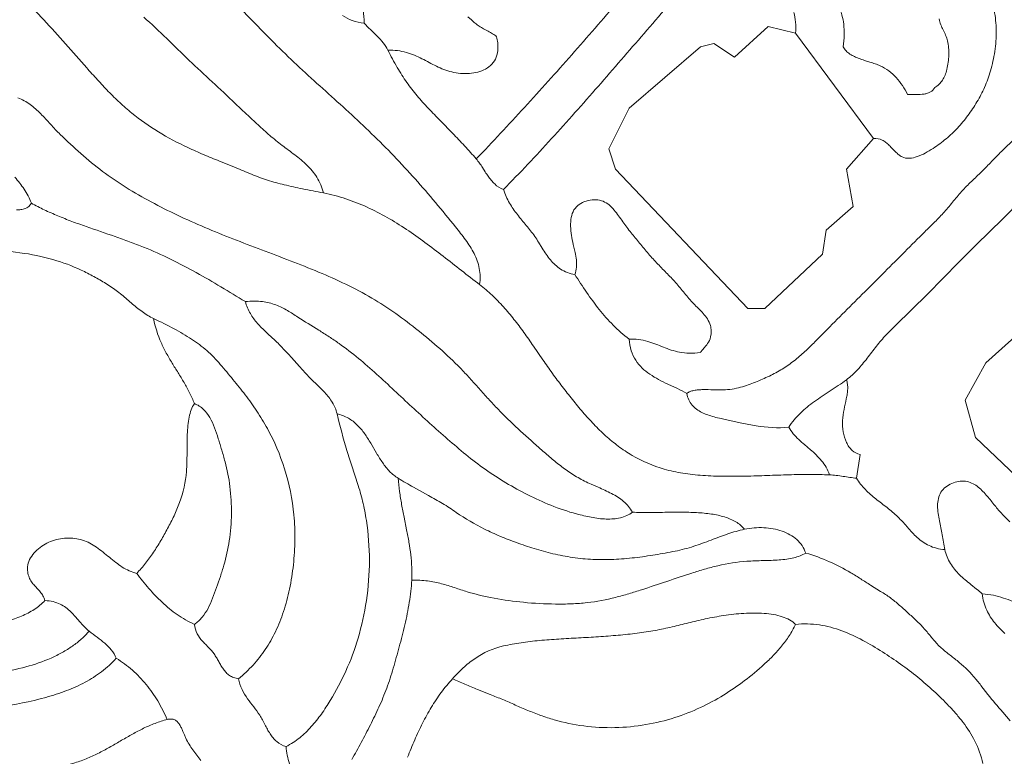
# Model space of a CAD drawing. Header units: millimetres. Extents: x 3808 to 296674, y 522 to 278159.
# Tile 11 of 13: x 167604 to 234720, y 140198 to 190394. Entities that reach past the tile are written whole.
import ezdxf

# ---------------------------------------------------------------- set-up
doc = ezdxf.new("R2010")
doc.units = ezdxf.units.MM
doc.layers.add('02_SHARP_BUILDINGS', color=7, linetype='CONTINUOUS', lineweight=18)
doc.layers.add('03_SMOOTH_PATHS_WATER_BRIDGES', color=7, linetype='CONTINUOUS', lineweight=18)

msp = doc.modelspace()

# ---------------------------------------------------------------- linework, layer by layer
at = {"layer": '02_SHARP_BUILDINGS'}
msp.add_lwpolyline([(220486, 189468), (218634, 189931), (216319, 187847), (214931, 188773), (214005, 188542), (209144, 184375), (207755, 181597), (208218, 180208), (217245, 170718), (218403, 170718), (222338, 174421), (222569, 176042), (224421, 177662), (223958, 180208), (225810, 182292)], close=True, dxfattribs=at)
at = {"layer": '03_SMOOTH_PATHS_WATER_BRIDGES'}
for points in [[(208405, 191624, -0.002361), (205230, 187999, -0.004035), (202012, 184418, -0.005715), (198727, 180903, -0.022289), (198948, 180619, -0.011671), (199148, 180321), (199340, 180020, 0.009866), (199535, 179726, 0.021315), (199744, 179449, 0.033033), (199981, 179199, 0.094001), (200579, 178819, 0.009272), (203856, 182287, 0.005272), (207033, 185852, 0.001287), (210166, 189460, -0.002693), (213308, 193058, -0.003183)], [(213308, 193058, 0.002693), (210166, 189460, -0.001287), (207033, 185852, -0.005272), (203856, 182287, -0.009272), (200579, 178819, 0.054597), (200992, 177899, 0.03367), (201534, 177110, 0.006935), (202132, 176377, -0.020557), (202710, 175627, -0.011255), (202973, 175225), (203228, 174816, 0.010536), (203491, 174414, 0.021901), (203775, 174033, 0.033644), (204097, 173690, 0.04427), (204472, 173398, 0.102902), (205440, 173032, 0.069332), (205560, 173532, 0.05347), (205551, 174023, 0.025303), (205460, 174532), (205334, 175085, -0.016558), (205219, 175696, -0.030544), (205160, 176325, -0.053268), (205202, 176920, -0.090807), (205388, 177428, -0.100851), (205746, 177805, -0.078947), (206224, 178038, -0.070369), (206751, 178124, -0.078721), (207255, 178058, -0.081132), (207684, 177843, -0.053569), (208042, 177519, -0.026736), (208354, 177130, -0.003696), (208642, 176724, 0.012971), (209208, 175969, 0.005264), (209786, 175256, 0.004497), (210389, 174533, 0.011956), (211021, 173824, 0.006227), (211675, 173154, -0.013989), (212316, 172478, -0.009004), (212919, 171755, 0.020263), (213538, 171047, 0.006057), (213869, 170717, -0.01714), (214193, 170381, -0.039509), (214480, 170005, -0.056339), (214699, 169560, -0.038875), (214740, 169201, -0.046359), (214723, 168900, -0.093614), (214557, 168429, -0.045298), (214289, 168061), (214143, 167888, 0.019257), (214005, 167708, -0.039551), (213240, 167667, -0.039727), (212587, 167737, -0.031524), (212012, 167885, -0.016023), (211481, 168079, 0.002928), (210963, 168283, 0.021276), (210422, 168466, 0.07695), (209144, 168634, 0.060183), (209295, 167831, 0.064848), (209601, 167182, 0.05781), (210032, 166658, 0.043), (210560, 166232, 0.026931), (211158, 165874, 0.012371), (211795, 165557), (212445, 165252, -0.014416), (213079, 164931, -0.066034), (213298, 165051, -0.044703), (213562, 165128, -0.028539), (213861, 165170, -0.017252), (214186, 165185, -0.011145), (214877, 165175, 0.014949), (215563, 165169, 0.05768), (216747, 165345, 0.020224), (217265, 165506, 0.01097), (217757, 165695, 0.016048), (218704, 166109, 0.02589), (219587, 166588, 0.028015), (220388, 167148, 0.020306), (221122, 167775, 0.01109), (221812, 168445), (222487, 169132, -0.002626), (223849, 170491, 0.001055), (225209, 171853), (226570, 173214, 0.00109), (227932, 174574, -0.00313), (229292, 175936, 0.002005), (229979, 176610, 0.015135), (230643, 177307, 0.00969), (231265, 178046, -0.014033), (231893, 178780, -0.016075), (232571, 179461, 0.00396), (233266, 180127, 0.006827), (233940, 180816, -0.007417), (234613, 181504, -0.003952), (235309, 182166, 0.017292)], [(176059, 190574, -0.010299), (177624, 189111, 0.001239), (179164, 187620, 0.00384), (180727, 186153, -0.002484), (182295, 184690), (183071, 183952, 0.004261), (183853, 183220, 0.008963), (184654, 182507, 0.013567), (185491, 181829, 0.004061), (185924, 181505, -0.003556), (186358, 181182, -0.011254), (186781, 180847, -0.01912), (187180, 180488, -0.026911), (187544, 180095, -0.033846), (187862, 179655, -0.079611), (188310, 178588, -0.001784), (186886, 178869, -0.009245), (185636, 179144, -0.017648), (184499, 179459, -0.023925), (183414, 179862, 0.00469), (182324, 180313), (181225, 180756, -0.00448), (180135, 181206, -0.009256), (179069, 181681, -0.026905), (177057, 182756, -0.034047), (175245, 184029, -0.016732), (174422, 184748, -0.012402), (173645, 185511, -0.00797), (172899, 186306, -0.003536), (172170, 187119), (170721, 188758, 0.006173), (169254, 190376, 0.014987), (167728, 191928, 0.026312)], [(167728, 191928, -0.014987), (169254, 190376, -0.006173), (170721, 188758), (172170, 187119, 0.003536), (172899, 186306, 0.00797), (173645, 185511, 0.012402), (174422, 184748, 0.016732), (175245, 184029, 0.034047), (177057, 182756, 0.026905), (179069, 181681, 0.009256), (180135, 181206, 0.00448), (181225, 180756), (182324, 180313, -0.00469), (183414, 179862, 0.023925), (184499, 179459, 0.017648), (185636, 179144, 0.009245), (186886, 178869, 0.001784), (188310, 178588, -0.031251), (189842, 178186, -0.02747), (191283, 177619, -0.022575), (192651, 176916, -0.017193), (193961, 176104, -0.011741), (195231, 175213, -0.006404), (196476, 174269, -0.0012), (197713, 173301, 0.003934), (198958, 172338, -0.026331), (199806, 171620, -0.021211), (200581, 170825, -0.015836), (201297, 169972, -0.01052), (201973, 169075, -0.00536), (202624, 168152), (203265, 167220, 0.004717), (203914, 166295, 0.009845), (204587, 165393, 0.003475), (205281, 164513, 0.008404), (205995, 163650, 0.013408), (206743, 162821, 0.018434), (207542, 162044, 0.023265), (208405, 161333, 0.027493), (209349, 160705, 0.062983), (211537, 159765, 0.030989), (212805, 159488, 0.021601), (214170, 159337, 0.014322), (215604, 159280, 0.008468), (217078, 159289, 0.003382), (218563, 159333, -0.001526), (220031, 159382, -0.006867), (221453, 159406, -0.013391), (222801, 159375, -0.022354), (223728, 159276, 0.004459), (224653, 159144, 0.05971), (225249, 158377, 0.031338), (225969, 157736, 0.002025), (226733, 157142, -0.027261), (227463, 156514, -0.015128), (227795, 156167), (228114, 155807, 0.008589), (228436, 155450, 0.020462), (228779, 155113, 0.031878), (229157, 154812, 0.041161), (229588, 154562, 0.045871), (230087, 154380, 0.0448), (230671, 154282, 0.09116), (231042, 153343, 0.034479), (231332, 152940, 0.025479), (231670, 152572, 0.016799), (232043, 152230, 0.008711), (232435, 151905), (232831, 151589, -0.007045), (233218, 151273, 0.081883), (233519, 150154, 0.065781), (234072, 149288, 0.019384), (234407, 148915, 0.009381), (234762, 148562)], [(176059, 190574, -0.010299), (177624, 189111, 0.001239), (179164, 187620, 0.00384), (180727, 186153, -0.002484), (182295, 184690), (183071, 183952, 0.004261), (183853, 183220, 0.008963), (184654, 182507, 0.013567), (185491, 181829, 0.004061), (185924, 181505, -0.003556), (186358, 181182, -0.011254), (186781, 180847, -0.01912), (187180, 180488, -0.026911), (187544, 180095, -0.033846), (187862, 179655, -0.079611), (188310, 178588, -0.031251), (189842, 178186, -0.02747), (191283, 177619, -0.022575), (192651, 176916, -0.017193), (193961, 176104, -0.011741), (195231, 175213, -0.006404), (196476, 174269, -0.0012), (197713, 173301, 0.003934), (198958, 172338, 0.088822), (198932, 173450, 0.03732), (198786, 173966, 0.030234), (198572, 174459, 0.022912), (198302, 174933, 0.016025), (197993, 175390, 0.013325), (197313, 176268, 0.004666), (195945, 177939, 0.008281), (194563, 179541, 0.017968), (191593, 182625, 0.006464), (190038, 184087, 0.002259), (188461, 185520, -0.002648), (186880, 186957, -0.008231), (185329, 188429, -0.005734), (183831, 189949, 0.004954), (182337, 191470, 0.008867)], [(182337, 191470, -0.004954), (183831, 189949, 0.005734), (185329, 188429, 0.008231), (186880, 186957, 0.002648), (188461, 185520, -0.002259), (190038, 184087, -0.006464), (191593, 182625, -0.017968), (194563, 179541, -0.008281), (195945, 177939, -0.004666), (197313, 176268, -0.013325), (197993, 175390, -0.016025), (198302, 174933, -0.022912), (198572, 174459, -0.030234), (198786, 173966, -0.03732), (198932, 173450, -0.088822), (198958, 172338, -0.026331), (199806, 171620, -0.021211), (200581, 170825, -0.015836), (201297, 169972, -0.01052), (201973, 169075, -0.00536), (202624, 168152), (203265, 167220, 0.004717), (203914, 166295, 0.009845), (204587, 165393, 0.003475), (205281, 164513, 0.008404), (205995, 163650, 0.013408), (206743, 162821, 0.018434), (207542, 162044, 0.023265), (208405, 161333, 0.027493), (209349, 160705, 0.062983), (211537, 159765, 0.030989), (212805, 159488, 0.021601), (214170, 159337, 0.014322), (215604, 159280, 0.008468), (217078, 159289, 0.003382), (218563, 159333, -0.001526), (220031, 159382, -0.006867), (221453, 159406, -0.013391), (222801, 159375, 0.049635), (222569, 159896, 0.041517), (222262, 160341, 0.028871), (221901, 160732, 0.014882), (221507, 161091), (221101, 161437, -0.013051), (220705, 161793, -0.027075), (220338, 162179, -0.040045), (220023, 162616, -0.058172), (217801, 162712, -0.01515), (216830, 162897), (215887, 163109), (215413, 163213, -0.009403), (214948, 163325, -0.019131), (214504, 163459, -0.030999), (214095, 163629, -0.045232), (213734, 163847, -0.059493), (213436, 164127, -0.067505), (213213, 164484, -0.064089), (213079, 164931, 0.014416), (212445, 165252), (211795, 165557, -0.012371), (211158, 165874, -0.026931), (210560, 166232, -0.043), (210032, 166658, -0.05781), (209601, 167182, -0.064848), (209295, 167831, -0.060183), (209144, 168634, -0.037477), (208060, 169576, -0.027549), (207108, 170650, -0.017244), (206248, 171816, -0.007327), (205440, 173032, -0.102902), (204472, 173398, -0.04427), (204097, 173690, -0.033644), (203775, 174033, -0.021901), (203491, 174414, -0.010536), (203228, 174816), (202973, 175225, 0.011255), (202710, 175627, 0.020557), (202132, 176377, -0.006935), (201534, 177110, -0.03367), (200992, 177899, -0.054597), (200579, 178819, -0.094001), (199981, 179199, -0.033033), (199744, 179449, -0.021315), (199535, 179726, -0.009866), (199340, 180020), (199148, 180321, 0.011671), (198948, 180619, 0.022289), (198727, 180903, 0.009441), (197932, 181793, 0.005511), (197115, 182654), (196288, 183502, -0.002551), (195462, 184351, -0.017562), (194689, 185213, -0.02071), (193992, 186123, -0.020335), (193342, 187137, -0.01711), (192708, 188310, 0.052279), (192377, 188822, 0.02758), (191963, 189280, 0.003854), (191518, 189715, -0.019502), (191088, 190162, -0.062722), (190270, 190345, -0.05824), (189601, 190682, -0.041288)], [(208405, 191624, -0.002361), (205230, 187999, -0.004035), (202012, 184418, -0.005715), (198727, 180903, 0.009441), (197932, 181793, 0.005511), (197115, 182654), (196288, 183502, -0.002551), (195462, 184351, -0.017562), (194689, 185213, -0.02071), (193992, 186123, -0.020335), (193342, 187137, -0.01711), (192708, 188310, -0.079073), (193974, 188159, -0.029522), (194518, 187968, -0.018067), (195025, 187733, -0.005039), (195516, 187478, 0.008445), (196006, 187227, 0.021566), (196515, 187004, 0.032906), (197059, 186834, 0.074939), (198255, 186732, 0.047354), (198839, 186826, 0.061812), (199364, 187033, 0.080639), (199792, 187366, 0.093171), (200085, 187836, 0.086428), (200206, 188455, 0.035915), (200189, 188825, 0.030673), (200116, 189236, 0.039322), (199841, 189439, 0.018087), (199538, 189613), (199227, 189778, -0.020919), (198927, 189954, -0.025012), (198653, 190156, -0.011124), (198397, 190376), (198144, 190599, 0.017446)], [(191013, 191040, -0.052842), (191088, 190162, -0.062722), (190270, 190345, -0.05824), (189601, 190682, -0.041288)], [(198144, 190599), (198397, 190376, 0.011124), (198653, 190156, 0.025012), (198927, 189954, 0.020919), (199227, 189778), (199538, 189613, -0.018087), (199841, 189439, -0.039322), (200116, 189236, -0.030673), (200189, 188825, -0.035915), (200206, 188455, -0.086428), (200085, 187836, -0.093171), (199792, 187366, -0.080639), (199364, 187033, -0.061812), (198839, 186826, -0.047354), (198255, 186732, -0.074939), (197059, 186834, -0.032906), (196515, 187004, -0.021566), (196006, 187227, -0.008445), (195516, 187478, 0.005039), (195025, 187733, 0.018067), (194518, 187968, 0.029522), (193974, 188159, 0.079073), (192708, 188310, 0.052279), (192377, 188822, 0.02758), (191963, 189280, 0.003854), (191518, 189715, -0.019502), (191088, 190162, 0.052842), (191013, 191040, 0.052848)], [(234029, 191031, -0.041421), (234169, 189649, -0.040675), (234067, 188230, -0.032658), (233778, 186906, -0.034215), (233372, 185784, -0.030786), (232857, 184796, -0.024904), (232232, 183860, -0.027231), (231528, 183010, -0.032763), (230761, 182284, -0.029056), (229859, 181625, -0.019912), (229335, 181309, -0.040322), (228786, 181060, -0.074952), (228246, 180950, -0.123269), (227746, 181049, -0.053516), (227520, 181194, -0.027594), (227305, 181386, -0.007717), (227093, 181604, 0.009453), (226876, 181825, 0.027465), (226647, 182026, 0.048425), (226398, 182186, 0.152812), (225810, 182292), (223958, 180208), (224421, 177662), (222569, 176042), (222338, 174421), (218403, 170718), (217245, 170718), (208218, 180208), (207755, 181597), (209144, 184375), (214005, 188542), (214931, 188773), (216319, 187847), (218634, 189931), (220486, 189468, 0.052364), (220491, 190232, 0.041365), (220367, 190881, 0.014314)], [(234029, 191031, -0.041421), (234169, 189649, -0.040675), (234067, 188230, -0.032658), (233778, 186906, -0.034215), (233372, 185784, -0.030786), (232857, 184796, -0.024904), (232232, 183860, -0.027231), (231528, 183010, -0.032763), (230761, 182284, -0.029056), (229859, 181625, -0.019912), (229335, 181309, -0.040322), (228786, 181060, -0.074952), (228246, 180950, -0.123269), (227746, 181049, -0.053516), (227520, 181194, -0.027594), (227305, 181386, -0.007717), (227093, 181604, 0.009453), (226876, 181825, 0.027465), (226647, 182026, 0.048425), (226398, 182186, 0.152812), (225810, 182292), (220486, 189468, 0.052364), (220491, 190232, 0.041365), (220367, 190881, 0.014314)], [(223445, 191270, -0.080268), (223772, 190092, -0.035981), (223803, 189370, -0.030817), (223727, 188542, 0.063329), (223934, 188270, 0.051439), (224197, 188054, 0.036441), (224503, 187882, 0.022744), (224840, 187742, 0.011148), (225196, 187621), (225559, 187507, -0.00937), (225917, 187389, -0.020723), (226257, 187253, -0.103213), (227356, 186445, -0.038361), (227773, 185907, -0.027765), (228125, 185301, 0.013499), (228719, 185286, 0.039624), (229257, 185327, 0.036017), (229490, 185383, 0.051574), (229692, 185471, 0.149279), (229977, 185764, 0.04903), (230274, 185998, 0.054375), (230505, 186276, 0.049119), (230680, 186609, 0.037153), (230807, 187008, 0.051026), (230935, 187980, 0.028444), (230924, 188483, 0.038944), (230852, 188945, 0.039948), (230719, 189341, 0.013654), (230554, 189696, -0.017729), (230391, 190053, -0.043446), (230268, 190450, -0.034533)], [(167477, 185069, -0.072009), (168315, 184619, -0.024423), (168687, 184319, -0.016544), (169038, 183985, -0.011011), (169703, 183268, 0.005142), (170033, 182909, 0.012569), (170371, 182566, 0.010473), (171771, 181271, 0.019874), (173254, 180057, 0.021525), (174858, 178963, 0.01612), (176570, 177976, 0.012449), (178364, 177072, 0.010297), (180226, 176238, 0.007082), (182144, 175458, 0.002913), (184095, 174710, -0.001719), (186049, 173967, -0.007042), (187976, 173196, -0.013161), (189839, 172363, -0.020392), (191603, 171428, -0.021198), (193239, 170367, -0.014319), (194776, 169206, -0.013155), (196244, 167976, -0.018145), (197627, 166661, -0.007827), (198281, 165967, -0.002874), (198920, 165258, 0.002066), (199559, 164548, 0.007012), (200210, 163850, 0.014437), (201576, 162518, 0.005367), (202996, 161239, 0.004579), (203715, 160610, 0.012812), (204458, 160004, 0.020684), (205246, 159445, 0.027559), (206103, 158954, 0.01086), (206562, 158739), (207032, 158534, -0.005274), (207500, 158327, -0.013617), (207953, 158105, -0.022797), (208380, 157857, -0.032838), (208767, 157570, -0.093773), (209375, 156829, -0.05579), (208983, 156598, -0.047049), (208548, 156451, -0.037351), (208079, 156377, -0.028799), (207585, 156365, -0.038277), (206564, 156483, -0.020759), (205562, 156717, -0.028149), (203798, 157306, -0.022611), (202242, 158014, -0.017288), (200749, 158836, -0.019393), (199330, 159756, -0.017172), (198019, 160758, -0.00842), (196774, 161815, -0.007381), (194333, 164012, -0.001008), (193137, 165129, 0.004307), (191934, 166237, 0.010984), (190694, 167314, 0.018942), (189383, 168321, 0.009161), (188693, 168787, 0.004798), (187987, 169237, -0.003215), (186565, 170127, 0.010955), (185854, 170574, 0.041897), (185074, 170953, 0.060408), (184146, 171183, 0.030554), (183600, 171216, 0.028119), (182986, 171181, 0.00229), (181326, 172185, 0.007772), (179638, 173160, 0.012967), (177891, 174074, 0.017578), (176053, 174896, 0.00796), (175093, 175266, 0.004496), (174112, 175615, -0.00085), (172134, 176297, -0.005375), (171157, 176651, -0.008891), (170202, 177028, -0.012701), (169281, 177439, -0.016866), (168403, 177894, 0.05281), (167906, 178848, 0.038407), (167271, 179658, 0.019514)], [(235128, 142621), (234610, 143206, -0.01396), (233605, 144408), (233124, 145030, 0.014832), (232627, 145637, 0.042252), (231499, 146715, 0.003522), (230880, 147200, -0.027636), (230288, 147711, -0.025608), (229767, 148293, 0.009776), (229263, 148893, 0.020144), (228718, 149451, 0.005164), (228144, 149980, 0.005655), (227564, 150504, 0.021412), (226953, 150997, 0.018947), (226291, 151437), (225607, 151857, -0.003397), (224933, 152287, 0.00926), (224252, 152710, 0.02891), (222795, 153457, 0.035353), (221181, 154051, 0.069531), (220937, 154554, 0.063369), (220574, 154970, 0.053772), (220111, 155299, 0.044752), (219569, 155543, 0.038007), (218968, 155701, 0.033732), (218328, 155775, 0.063037), (217014, 155671, 0.082889), (216416, 156173, 0.059559), (215651, 156507, 0.03831), (214751, 156707, 0.023251), (213749, 156805, 0.012692), (212678, 156833, 0.004556), (211570, 156825, -0.002739), (210458, 156812, -0.010537), (209375, 156829, 0.093773), (208767, 157570, 0.032838), (208380, 157857, 0.022797), (207953, 158105, 0.013617), (207500, 158327, 0.005274), (207032, 158534), (206562, 158739, -0.01086), (206103, 158954, -0.027559), (205246, 159445, -0.020684), (204458, 160004, -0.012812), (203715, 160610, -0.004579), (202996, 161239, -0.005367), (201576, 162518, -0.014437), (200210, 163850, -0.007012), (199559, 164548, -0.002066), (198920, 165258, 0.002874), (198281, 165967, 0.007827), (197627, 166661, 0.018145), (196244, 167976, 0.013155), (194776, 169206, 0.014319), (193239, 170367, 0.021198), (191603, 171428, 0.020392), (189839, 172363, 0.013161), (187976, 173196, 0.007042), (186049, 173967, 0.001719), (184095, 174710, -0.002913), (182144, 175458, -0.007082), (180226, 176238, -0.010297), (178364, 177072, -0.012449), (176570, 177976, -0.01612), (174858, 178963, -0.021525), (173254, 180057, -0.019874), (171771, 181271, -0.010473), (170371, 182566, -0.012569), (170033, 182909, -0.005142), (169703, 183268, 0.011011), (169038, 183985, 0.016544), (168687, 184319, 0.024423), (168315, 184619, 0.072009), (167477, 185069, 0.037744)], [(235309, 182166, 0.003952), (234613, 181504, 0.007417), (233940, 180816, -0.006827), (233266, 180127, -0.00396), (232571, 179461, 0.016075), (231893, 178780, 0.014033), (231265, 178046, -0.00969), (230643, 177307, -0.015135), (229979, 176610, -0.002005), (229292, 175936, 0.00313), (227932, 174574, -0.00109), (226570, 173214), (225209, 171853, -0.001055), (223849, 170491, 0.002626), (222487, 169132), (221812, 168445, -0.01109), (221122, 167775, -0.020306), (220388, 167148, -0.028015), (219587, 166588, -0.02589), (218704, 166109, -0.016048), (217757, 165695, -0.01097), (217265, 165506, -0.020224), (216747, 165345, -0.05768), (215563, 165169, -0.014949), (214877, 165175, 0.011145), (214186, 165185, 0.017252), (213861, 165170, 0.028539), (213562, 165128, 0.044703), (213298, 165051, 0.066034), (213079, 164931, 0.064089), (213213, 164484, 0.067505), (213436, 164127, 0.059493), (213734, 163847, 0.045232), (214095, 163629, 0.030999), (214504, 163459, 0.019131), (214948, 163325, 0.009403), (215413, 163213), (215887, 163109), (216830, 162897, 0.01515), (217801, 162712, 0.058172), (220023, 162616, -0.060853), (220819, 163589, -0.021878), (221284, 164000, -0.01515), (221782, 164379, -0.008408), (222307, 164740), (222850, 165097, 0.004125), (223403, 165464, 0.009774), (223958, 165856, 0.046316), (224713, 166540, 0.022035), (225371, 167325, -0.001588), (226001, 168141, -0.025292), (226670, 168917, -0.007084), (228113, 170355, 0.003089), (229569, 171782, 0.003827), (230998, 173240, -0.004822), (232429, 174695, -0.002679), (233890, 176116, 0.010307), (235330, 177559, 0.00635)], [(167384, 177446, 0.04542), (167690, 177451, 0.065478), (167969, 177518, 0.172487), (168403, 177894, 0.05281), (167906, 178848, 0.038407), (167271, 179658, 0.019514)], [(165475, 174687, -0.032104), (167921, 174472, -0.036382), (170134, 173972, -0.039006), (172016, 173225, -0.015168), (172867, 172776, -0.01084), (173688, 172287, -0.031087), (174466, 171721, -0.005925), (175205, 171096, 0.019316), (175946, 170501, 0.047268), (176736, 170023, -0.0125), (178127, 169333, -0.023635), (179323, 168628, -0.033843), (180361, 167841, -0.038279), (181280, 166904, -0.002707), (182144, 165872, -0.009622), (182978, 164824, -0.016064), (183765, 163722, -0.021351), (184488, 162530, -0.04844), (185658, 159795, -0.053713), (186298, 156647, -0.026296), (186364, 154956, -0.024175), (186259, 153250, -0.024456), (185995, 151595, -0.027421), (185585, 150056, -0.032592), (185037, 148686, -0.036294), (184347, 147480, -0.037407), (183512, 146419, -0.035441), (182523, 145486, 0.065765), (182765, 144741, 0.044025), (183133, 144125, 0.010263), (183558, 143567, -0.025333), (183966, 142994, -0.015192), (184146, 142683), (184315, 142361, 0.006556), (184486, 142041, 0.017732), (184669, 141733, 0.02982), (184878, 141449, 0.042134), (185122, 141201, 0.109038), (185764, 140856, 0.048536), (186689, 141466, 0.039565), (187481, 142218, 0.028826), (188167, 143077, 0.018322), (188777, 144009, 0.030536), (189839, 146010, 0.034862), (190673, 148258, 0.0343), (191234, 150808, 0.036621), (191443, 153540, 0.038425), (191235, 156277, 0.020207), (190982, 157577, 0.02252), (190636, 158792, -0.002446), (190261, 159920, -0.005425), (189912, 161032, -0.014826), (189236, 163542, 0.078352), (188911, 164319, 0.048827), (188406, 164979, 0.017077), (187812, 165575, -0.013388), (187219, 166159, -0.005825), (186667, 166763), (186122, 167372, 0.006432), (185570, 167974, 0.012546), (184994, 168554, 0.002384), (184393, 169113, -0.023884), (183817, 169697, -0.049115), (183327, 170366, -0.066106), (182986, 171181, 0.00229), (181326, 172185, 0.007772), (179638, 173160, 0.012967), (177891, 174074, 0.017578), (176053, 174896, 0.00796), (175093, 175266, 0.004496), (174112, 175615, -0.00085), (172134, 176297, -0.005375), (171157, 176651, -0.008891), (170202, 177028, -0.012701), (169281, 177439, -0.016866), (168403, 177894, -0.172487), (167969, 177518, -0.065478), (167690, 177451, -0.04542), (167384, 177446, -0.02991)], [(235330, 177559, -0.010307), (233890, 176116, 0.002679), (232429, 174695, 0.004822), (230998, 173240, -0.003827), (229569, 171782, -0.003089), (228113, 170355, 0.007084), (226670, 168917, 0.025292), (226001, 168141, 0.001588), (225371, 167325, -0.022035), (224713, 166540, -0.046316), (223958, 165856, -0.055052), (224030, 165554, -0.041284), (224043, 165236, -0.02691), (224011, 164904, -0.01442), (223949, 164559, 0.001876), (223793, 163835, 0.037986), (223692, 163073, 0.054935), (223742, 162298, 0.065037), (223961, 161591, 0.042652), (224132, 161293, 0.053226), (224343, 161047, 0.141406), (224884, 160764), (224653, 159144, 0.05971), (225249, 158377, 0.031338), (225969, 157736, 0.002025), (226733, 157142, -0.027261), (227463, 156514, -0.015128), (227795, 156167), (228114, 155807, 0.008589), (228436, 155450, 0.020462), (228779, 155113, 0.031878), (229157, 154812, 0.041161), (229588, 154562, 0.045871), (230087, 154380, 0.0448), (230671, 154282, -0.005052), (230489, 155301, 0.013371), (230303, 156245, -0.022292), (230209, 156752, -0.035394), (230173, 157268, -0.05543), (230227, 157761, -0.08296), (230403, 158197, -0.084727), (230719, 158545, -0.067338), (231137, 158792, -0.061674), (231605, 158926, -0.0691), (232069, 158937, -0.073052), (232489, 158820, -0.055123), (232860, 158603, -0.035825), (233190, 158319, -0.019252), (233485, 158003, -0.010806), (234007, 157367, 0.017678), (234523, 156756, 0.020587), (235107, 156181)], [(166746, 149421, 0.03635), (167727, 149750, 0.045479), (168598, 150209, 0.055818), (169329, 150810, 0.061762), (169192, 151137, 0.042946), (169002, 151409, 0.016416), (168784, 151654, -0.011341), (168563, 151896, -0.038368), (168365, 152162, -0.05938), (168217, 152476, -0.064785), (168144, 152866, -0.054704), (168171, 153356, -0.116808), (168782, 154255, -0.093177), (169714, 154833, -0.08188), (170805, 155067, -0.089362), (171889, 154931, -0.043597), (172382, 154721, -0.029858), (172844, 154439, -0.016386), (173285, 154109, -0.003853), (173717, 153758, 0.008386), (174152, 153412, 0.021234), (174599, 153097, 0.035001), (175071, 152838, 0.048186), (175579, 152662, 0.026029), (176182, 153350, 0.020208), (176726, 154099, 0.01465), (177224, 154897, 0.009473), (177689, 155726, 0.012932), (178124, 156582, 0.023666), (178505, 157490, 0.067323), (178968, 159608, 0.013148), (179001, 160222, 0.005717), (179011, 160859), (179014, 161503, -0.007421), (179028, 162137, -0.015237), (179069, 162744, -0.025571), (179152, 163307, -0.040032), (179295, 163810, -0.059287), (179514, 164236, 0.024105), (179184, 164977, 0.016149), (178806, 165670, 0.007006), (178402, 166336, -0.002557), (177992, 166997, -0.011974), (177599, 167674, -0.020599), (177244, 168390, -0.059807), (176736, 170023, -0.047268), (175946, 170501, -0.019316), (175205, 171096, 0.005925), (174466, 171721, 0.031087), (173688, 172287, 0.01084), (172867, 172776, 0.015168), (172016, 173225, 0.039006), (170134, 173972, 0.036382), (167921, 174472, 0.032104), (165475, 174687, 0.032108)], [(190236, 139975, 0.010572), (190884, 141142, 0.005715), (191506, 142332, 0.011367), (192093, 143556, 0.016405), (192621, 144837, 0.020423), (193069, 146201, 0.002564), (193476, 147652, 0.009578), (193859, 149158, 0.017077), (194161, 150685, 0.026097), (194329, 152199, 0.024151), (194333, 153069, 0.018759), (194262, 153927, 0.012817), (194138, 154779, 0.006741), (193979, 155631), (193807, 156488, -0.005084), (193640, 157355, -0.010678), (193498, 158238, -0.015904), (193403, 159144, -0.063596), (192822, 159611, -0.041116), (192347, 160197, -0.018781), (191933, 160852), (191536, 161531, 0.021419), (191112, 162186, 0.043078), (190617, 162771, 0.063576), (190007, 163239, 0.072939), (189236, 163542, 0.014826), (189912, 161032, 0.005425), (190261, 159920, 0.002446), (190636, 158792, -0.02252), (190982, 157577, -0.020207), (191235, 156277, -0.038425), (191443, 153540, -0.036621), (191234, 150808, -0.0343), (190673, 148258, -0.034862), (189839, 146010, -0.030536), (188777, 144009, -0.018322), (188167, 143077, -0.028826), (187481, 142218, -0.039565), (186689, 141466, -0.048536), (185764, 140856, 0.049427), (185987, 139691, 0.050823)], [(235302, 150754, 0.013056), (234663, 150983, 0.026519), (233979, 151167, 0.034799), (233218, 151273, 0.007045), (232831, 151589), (232435, 151905, -0.008711), (232043, 152230, -0.016799), (231670, 152572, -0.025479), (231332, 152940, -0.034479), (231042, 153343, -0.09116), (230671, 154282, -0.005052), (230489, 155301, 0.013371), (230303, 156245, -0.022292), (230209, 156752, -0.035394), (230173, 157268, -0.05543), (230227, 157761, -0.08296), (230403, 158197, -0.084727), (230719, 158545, -0.067338), (231137, 158792, -0.061674), (231605, 158926, -0.0691), (232069, 158937, -0.073052), (232489, 158820, -0.055123), (232860, 158603, -0.035825), (233190, 158319, -0.019252), (233485, 158003, -0.010806), (234007, 157367, 0.017678), (234523, 156756, 0.020587), (235107, 156181)], [(179949, 139907, 0.013335), (179685, 140278), (179414, 140641, -0.016757), (179155, 141016, -0.030246), (178928, 141423, -0.014649), (178828, 141652), (178730, 141896, 0.014801), (178624, 142137, 0.031724), (178501, 142359, 0.054663), (178352, 142545, 0.081671), (178169, 142676, 0.095347), (177942, 142737, 0.081094), (177662, 142708, 0.02984), (177011, 143967, 0.036002), (176226, 145092, 0.041411), (175291, 146067, 0.044668), (174190, 146875, 0.070277), (173850, 147448, 0.047998), (173402, 147904, 0.017189), (172885, 148308, -0.011435), (172338, 148727, -0.028824), (172004, 149036, -0.01341), (171699, 149370), (171402, 149711, 0.01809), (171094, 150037, 0.033796), (170752, 150330, 0.047012), (170358, 150569, 0.053434), (169890, 150736, 0.050913), (169329, 150810, 0.061762), (169192, 151137, 0.042946), (169002, 151409, 0.016416), (168784, 151654, -0.011341), (168563, 151896, -0.038368), (168365, 152162, -0.05938), (168217, 152476, -0.064785), (168144, 152866, -0.054704), (168171, 153356, -0.116808), (168782, 154255, -0.093177), (169714, 154833, -0.08188), (170805, 155067, -0.089362), (171889, 154931, -0.043597), (172382, 154721, -0.029858), (172844, 154439, -0.016386), (173285, 154109, -0.003853), (173717, 153758, 0.008386), (174152, 153412, 0.021234), (174599, 153097, 0.035001), (175071, 152838, 0.048186), (175579, 152662, 0.01427), (176408, 151639, 0.025928), (177311, 150691, 0.037067), (178333, 149860, 0.045522), (179514, 149190, 0.087239), (179713, 148547, 0.060587), (180058, 148053, 0.012815), (180259, 147835), (180466, 147622, -0.035896), (180854, 147174, -0.021892), (181019, 146920, -0.007268), (181171, 146654, 0.006736), (181323, 146387, 0.021278), (181488, 146132, 0.036889), (181677, 145902, 0.051769), (181905, 145709, 0.060701), (182182, 145567, 0.059139), (182523, 145486, 0.065765), (182765, 144741, 0.044025), (183133, 144125, 0.010263), (183558, 143567, -0.025333), (183966, 142994, -0.015192), (184146, 142683), (184315, 142361, 0.006556), (184486, 142041, 0.017732), (184669, 141733, 0.02982), (184878, 141449, 0.042134), (185122, 141201, 0.109038), (185764, 140856, 0.049427), (185987, 139691, 0.050823)], [(235128, 142621), (234610, 143206, -0.01396), (233605, 144408), (233124, 145030, 0.014832), (232627, 145637, 0.042252), (231499, 146715, 0.003522), (230880, 147200, -0.027636), (230288, 147711, -0.025608), (229767, 148293, 0.009776), (229263, 148893, 0.020144), (228718, 149451, 0.005164), (228144, 149980, 0.005655), (227564, 150504, 0.021412), (226953, 150997, 0.018947), (226291, 151437), (225607, 151857, -0.003397), (224933, 152287, 0.00926), (224252, 152710, 0.02891), (222795, 153457, 0.035353), (221181, 154051, -0.051208), (220803, 153856, -0.036353), (220368, 153721, -0.024541), (219886, 153633, -0.015648), (219368, 153580, -0.011569), (218274, 153534, 0.010609), (217178, 153491, 0.040449), (215197, 153187, 0.013247), (214293, 152949, 0.006954), (213421, 152681, 0.00374), (211711, 152116, -0.003119), (210000, 151547, -0.005873), (209127, 151275, -0.010826), (208226, 151027, -0.033549), (206288, 150670, -0.017093), (205230, 150589, -0.013582), (204134, 150572, -0.021163), (201950, 150691, -0.022068), (199938, 150970, -0.027852), (198110, 151412, -0.005076), (197248, 151691, 0.015173), (196367, 151955, 0.031585), (195413, 152145, 0.039948), (194329, 152199, -0.026097), (194161, 150685, -0.017077), (193859, 149158, -0.009578), (193476, 147652, -0.002564), (193069, 146201, -0.020423), (192621, 144837, -0.016405), (192093, 143556, -0.011367), (191506, 142332, -0.005715), (190884, 141142, -0.010572), (190236, 139975, -0.027094)], [(235302, 150754, 0.013056), (234663, 150983, 0.026519), (233979, 151167, 0.034799), (233218, 151273, 0.081883), (233519, 150154, 0.065781), (234072, 149288, 0.019384), (234407, 148915, 0.009381), (234762, 148562)], [(166131, 145909, 0.031975), (168023, 146291, 0.037794), (169739, 146893, 0.022526), (170507, 147275, 0.025857), (171203, 147708, 0.029967), (171816, 148192, 0.034762), (172338, 148727, -0.028824), (172004, 149036, -0.01341), (171699, 149370), (171402, 149711, 0.01809), (171094, 150037, 0.033796), (170752, 150330, 0.047012), (170358, 150569, 0.053434), (169890, 150736, 0.050913), (169329, 150810, -0.055818), (168598, 150209, -0.045479), (167727, 149750, -0.03635), (166746, 149421, -0.029405)], [(194041, 140134, -0.009928), (194529, 141313, -0.014012), (195064, 142450, -0.018345), (195662, 143532, -0.022799), (196338, 144548, -0.027073), (197106, 145486, -0.021979), (197830, 146216, -0.035025), (198622, 146849, -0.094322), (200583, 147715, -0.02124), (201776, 147939, -0.013585), (203040, 148088, -0.00724), (204354, 148187, -0.001692), (205701, 148265, 0.002427), (207057, 148347, 0.005566), (208398, 148449, 0.009233), (209696, 148586, 0.013922), (210924, 148773, 0.01271), (212070, 149017, 0.002576), (213185, 149290, -0.007806), (214335, 149559, -0.015704), (215586, 149788, -0.021614), (216967, 149937, -0.033668), (218351, 149937, -0.02557), (218995, 149858, -0.035273), (219579, 149713, -0.049547), (220083, 149493, -0.068043), (220486, 149190, -0.063714), (222115, 149148, -0.050388), (223645, 148749, -0.034504), (225078, 148100, -0.019599), (226415, 147311, -0.02855), (228824, 145584, -0.03276), (230945, 143624, -0.010935), (231437, 143083, -0.016236), (231904, 142511, -0.046987), (232710, 141232, -0.059702), (233259, 139704, -0.030544)], [(233259, 139704, 0.059702), (232710, 141232, 0.046987), (231904, 142511, 0.016236), (231437, 143083, 0.010935), (230945, 143624, 0.03276), (228824, 145584, 0.02855), (226415, 147311, 0.019599), (225078, 148100, 0.034504), (223645, 148749, 0.050388), (222115, 149148, 0.063714), (220486, 149190, -0.033324), (220053, 148406, -0.02835), (219541, 147703, -0.021874), (218968, 147061, -0.014774), (218350, 146465, -0.047589), (215581, 144372, -0.028357), (214008, 143521, -0.032839), (212254, 142836, -0.03391), (210285, 142357, -0.037398), (208180, 142151, -0.037791), (206049, 142271, -0.036963), (204036, 142686, -0.017137), (203114, 142987, -0.011268), (202239, 143329, -0.004454), (201388, 143693, 0.002723), (200540, 144059, 0.004156), (199680, 144412), (198813, 144760, -0.004115), (197951, 145114, -0.008406), (197106, 145486, 0.027073), (196338, 144548, 0.022799), (195662, 143532, 0.018345), (195064, 142450, 0.014012), (194529, 141313, 0.009928), (194041, 140134, 0.0061)], [(166159, 143571, 0.036144), (169387, 144216, 0.022857), (170799, 144672, 0.032371), (172062, 145241, 0.040285), (173188, 145962, 0.043618), (174190, 146875, 0.070277), (173850, 147448, 0.047998), (173402, 147904, 0.017189), (172885, 148308, -0.011435), (172338, 148727, -0.034762), (171816, 148192, -0.029967), (171203, 147708, -0.025857), (170507, 147275, -0.022526), (169739, 146893, -0.037794), (168023, 146291, -0.031975), (166131, 145909, -0.028386)], [(167389, 138967, 0.021725), (169451, 139281, 0.024414), (171363, 139754, 0.025139), (172232, 140067, 0.018889), (173041, 140442, 0.011408), (173809, 140856, 0.003249), (174554, 141286, -0.005257), (175294, 141710, -0.013838), (176046, 142104, -0.022032), (176829, 142444, -0.028983), (177662, 142708, 0.02984), (177011, 143967, 0.036002), (176226, 145092, 0.041411), (175291, 146067, 0.044668), (174190, 146875, -0.043618), (173188, 145962, -0.040285), (172062, 145241, -0.032371), (170799, 144672, -0.022857), (169387, 144216, -0.036144), (166159, 143571, -0.020877)], [(172232, 140067, 0.018889), (173041, 140442, 0.011408), (173809, 140856, 0.003249), (174554, 141286, -0.005257), (175294, 141710, -0.013838), (176046, 142104, -0.022032), (176829, 142444, -0.028983), (177662, 142708, -0.081094), (177942, 142737, -0.095347), (178169, 142676, -0.081671), (178352, 142545, -0.054663), (178501, 142359, -0.031724), (178624, 142137, -0.014801), (178730, 141896), (178828, 141652, 0.014649), (178928, 141423, 0.030246), (179155, 141016, 0.016757), (179414, 140641), (179685, 140278, -0.013335), (179949, 139907, -0.049669)]]:
    msp.add_lwpolyline(points, format="xyb", dxfattribs=at)
for points in [[(205440, 173032, 0.069332), (205560, 173532, 0.05347), (205551, 174023, 0.025303), (205460, 174532), (205334, 175085, -0.016558), (205219, 175696, -0.030544), (205160, 176325, -0.053268), (205202, 176920, -0.090807), (205388, 177428, -0.100851), (205746, 177805, -0.078947), (206224, 178038, -0.070369), (206751, 178124, -0.078721), (207255, 178058, -0.081132), (207684, 177843, -0.053569), (208042, 177519, -0.026736), (208354, 177130, -0.003696), (208642, 176724, 0.012971), (209208, 175969, 0.005264), (209786, 175256, 0.004497), (210389, 174533, 0.011956), (211021, 173824, 0.006227), (211675, 173154, -0.013989), (212316, 172478, -0.009004), (212919, 171755, 0.020263), (213538, 171047, 0.006057), (213869, 170717, -0.01714), (214193, 170381, -0.039509), (214480, 170005, -0.056339), (214699, 169560, -0.038875), (214740, 169201, -0.046359), (214723, 168900, -0.093614), (214557, 168429, -0.045298), (214289, 168061), (214143, 167888, 0.019257), (214005, 167708, -0.039551), (213240, 167667, -0.039727), (212587, 167737, -0.031524), (212012, 167885, -0.016023), (211481, 168079, 0.002928), (210963, 168283, 0.021276), (210422, 168466, 0.07695), (209144, 168634, -0.037477), (208060, 169576, -0.027549), (207108, 170650, -0.017244), (206248, 171816, -0.007327)], [(182986, 171181, 0.066106), (183327, 170366, 0.049115), (183817, 169697, 0.023884), (184393, 169113, -0.002384), (184994, 168554, -0.012546), (185570, 167974, -0.006432), (186122, 167372), (186667, 166763, 0.005825), (187219, 166159, 0.013388), (187812, 165575, -0.017077), (188406, 164979, -0.048827), (188911, 164319, -0.078352), (189236, 163542, -0.072939), (190007, 163239, -0.063576), (190617, 162771, -0.043078), (191112, 162186, -0.021419), (191536, 161531), (191933, 160852, 0.018781), (192347, 160197, 0.041116), (192822, 159611, 0.063596), (193403, 159144, 0.009019), (194451, 158536), (195459, 157978, -0.008441), (196428, 157423, -0.017597), (197362, 156821, 0.037333), (199292, 155680, 0.015517), (200344, 155198, 0.012747), (201470, 154757, 0.013102), (202677, 154352, 0.016782), (203955, 154006, 0.020676), (205293, 153750, 0.024793), (206679, 153613, 0.023377), (208097, 153615, 0.017212), (209522, 153733, 0.011984), (210928, 153932, 0.007251), (212287, 154177, 0.030411), (213552, 154510, 0.012306), (214729, 154932, -0.008598), (215867, 155350, -0.03068), (217014, 155671, 0.082889), (216416, 156173, 0.059559), (215651, 156507, 0.03831), (214751, 156707, 0.023251), (213749, 156805, 0.012692), (212678, 156833, 0.004556), (211570, 156825, -0.002739), (210458, 156812, -0.010537), (209375, 156829, -0.05579), (208983, 156598, -0.047049), (208548, 156451, -0.037351), (208079, 156377, -0.028799), (207585, 156365, -0.038277), (206564, 156483, -0.020759), (205562, 156717, -0.028149), (203798, 157306, -0.022611), (202242, 158014, -0.017288), (200749, 158836, -0.019393), (199330, 159756, -0.017172), (198019, 160758, -0.00842), (196774, 161815, -0.007381), (194333, 164012, -0.001008), (193137, 165129, 0.004307), (191934, 166237, 0.010984), (190694, 167314, 0.018942), (189383, 168321, 0.009161), (188693, 168787, 0.004798), (187987, 169237, -0.003215), (186565, 170127, 0.010955), (185854, 170574, 0.041897), (185074, 170953, 0.060408), (184146, 171183, 0.030554), (183600, 171216, 0.028119)], [(176736, 170023, 0.059807), (177244, 168390, 0.020599), (177599, 167674, 0.011974), (177992, 166997, 0.002557), (178402, 166336, -0.007006), (178806, 165670, -0.016149), (179184, 164977, -0.024105), (179514, 164236, -0.095754), (180133, 163841, -0.072992), (180569, 163274, -0.040301), (180884, 162590, -0.013158), (181137, 161840, -0.004087), (181377, 161069, -0.009346), (181600, 160275, -0.032055), (181935, 158580, -0.034487), (182036, 156724, -0.034337), (181890, 154882, -0.032431), (181520, 153226, -0.00966), (181281, 152455, -0.004337), (181025, 151704, -0.009994), (180756, 150967, -0.028634), (180443, 150277, -0.050769), (180043, 149671, -0.07232), (179514, 149190, 0.087239), (179713, 148547, 0.060587), (180058, 148053, 0.012815), (180259, 147835), (180466, 147622, -0.035896), (180854, 147174, -0.021892), (181019, 146920, -0.007268), (181171, 146654, 0.006736), (181323, 146387, 0.021278), (181488, 146132, 0.036889), (181677, 145902, 0.051769), (181905, 145709, 0.060701), (182182, 145567, 0.059139), (182523, 145486, 0.035441), (183512, 146419, 0.037407), (184347, 147480, 0.036294), (185037, 148686, 0.032592), (185585, 150056, 0.027421), (185995, 151595, 0.024456), (186259, 153250, 0.024175), (186364, 154956, 0.026296), (186298, 156647, 0.053713), (185658, 159795, 0.04844), (184488, 162530, 0.021351), (183765, 163722, 0.016064), (182978, 164824, 0.009622), (182144, 165872, 0.002707), (181280, 166904, 0.038279), (180361, 167841, 0.033843), (179323, 168628, 0.023635), (178127, 169333, 0.0125)], [(223958, 165856, -0.009774), (223403, 165464, -0.004125), (222850, 165097), (222307, 164740, 0.008408), (221782, 164379, 0.01515), (221284, 164000, 0.021878), (220819, 163589, 0.060853), (220023, 162616, 0.040045), (220338, 162179, 0.027075), (220705, 161793, 0.013051), (221101, 161437), (221507, 161091, -0.014882), (221901, 160732, -0.028871), (222262, 160341, -0.041517), (222569, 159896, -0.049635), (222801, 159375, -0.022354), (223728, 159276, 0.004459), (224653, 159144), (224884, 160764, -0.141406), (224343, 161047, -0.053226), (224132, 161293, -0.042652), (223961, 161591, -0.065037), (223742, 162298, -0.054935), (223692, 163073, -0.037986), (223793, 163835, -0.001876), (223949, 164559, 0.01442), (224011, 164904, 0.02691), (224043, 165236, 0.041284), (224030, 165554, 0.055052)], [(179514, 164236, 0.059287), (179295, 163810, 0.040032), (179152, 163307, 0.025571), (179069, 162744, 0.015237), (179028, 162137, 0.007421), (179014, 161503), (179011, 160859, -0.005717), (179001, 160222, -0.013148), (178968, 159608, -0.067323), (178505, 157490, -0.023666), (178124, 156582, -0.012932), (177689, 155726, -0.009473), (177224, 154897, -0.01465), (176726, 154099, -0.020208), (176182, 153350, -0.026029), (175579, 152662, 0.01427), (176408, 151639, 0.025928), (177311, 150691, 0.037067), (178333, 149860, 0.045522), (179514, 149190, 0.07232), (180043, 149671, 0.050769), (180443, 150277, 0.028634), (180756, 150967, 0.009994), (181025, 151704, 0.004337), (181281, 152455, 0.00966), (181520, 153226, 0.032431), (181890, 154882, 0.034337), (182036, 156724, 0.034487), (181935, 158580, 0.032055), (181600, 160275, 0.009346), (181377, 161069, 0.004087), (181137, 161840, 0.013158), (180884, 162590, 0.040301), (180569, 163274, 0.072992), (180133, 163841, 0.095754)], [(193403, 159144, 0.015904), (193498, 158238, 0.010678), (193640, 157355, 0.005084), (193807, 156488), (193979, 155631, -0.006741), (194138, 154779, -0.012817), (194262, 153927, -0.018759), (194333, 153069, -0.024151), (194329, 152199, -0.039948), (195413, 152145, -0.031585), (196367, 151955, -0.015173), (197248, 151691, 0.005076), (198110, 151412, 0.027852), (199938, 150970, 0.022068), (201950, 150691, 0.021163), (204134, 150572, 0.013582), (205230, 150589, 0.017093), (206288, 150670, 0.033549), (208226, 151027, 0.010826), (209127, 151275, 0.005873), (210000, 151547, 0.003119), (211711, 152116, -0.00374), (213421, 152681, -0.006954), (214293, 152949, -0.013247), (215197, 153187, -0.040449), (217178, 153491, -0.010609), (218274, 153534, 0.011569), (219368, 153580, 0.015648), (219886, 153633, 0.024541), (220368, 153721, 0.036353), (220803, 153856, 0.051208), (221181, 154051, 0.069531), (220937, 154554, 0.063369), (220574, 154970, 0.053772), (220111, 155299, 0.044752), (219569, 155543, 0.038007), (218968, 155701, 0.033732), (218328, 155775, 0.063037), (217014, 155671, 0.03068), (215867, 155350, 0.008598), (214729, 154932, -0.012306), (213552, 154510, -0.030411), (212287, 154177, -0.007251), (210928, 153932, -0.011984), (209522, 153733, -0.017212), (208097, 153615, -0.023377), (206679, 153613, -0.024793), (205293, 153750, -0.020676), (203955, 154006, -0.016782), (202677, 154352, -0.013102), (201470, 154757, -0.012747), (200344, 155198, -0.015517), (199292, 155680, -0.037333), (197362, 156821, 0.017597), (196428, 157423, 0.008441), (195459, 157978), (194451, 158536, -0.009019)], [(220486, 149190, 0.068043), (220083, 149493, 0.049547), (219579, 149713, 0.035273), (218995, 149858, 0.02557), (218351, 149937, 0.033668), (216967, 149937, 0.021614), (215586, 149788, 0.015704), (214335, 149559, 0.007806), (213185, 149290, -0.002576), (212070, 149017, -0.01271), (210924, 148773, -0.013922), (209696, 148586, -0.009233), (208398, 148449, -0.005566), (207057, 148347, -0.002427), (205701, 148265, 0.001692), (204354, 148187, 0.00724), (203040, 148088, 0.013585), (201776, 147939, 0.02124), (200583, 147715, 0.094322), (198622, 146849, 0.035025), (197830, 146216, 0.021979), (197106, 145486, 0.008406), (197951, 145114, 0.004115), (198813, 144760), (199680, 144412, -0.004156), (200540, 144059, -0.002723), (201388, 143693, 0.004454), (202239, 143329, 0.011268), (203114, 142987, 0.017137), (204036, 142686, 0.036963), (206049, 142271, 0.037791), (208180, 142151, 0.037398), (210285, 142357, 0.03391), (212254, 142836, 0.032839), (214008, 143521, 0.028357), (215581, 144372, 0.047589), (218350, 146465, 0.014774), (218968, 147061, 0.021874), (219541, 147703, 0.02835), (220053, 148406, 0.033324)]]:
    msp.add_lwpolyline(points, format="xyb", close=True, dxfattribs=at)
msp.add_lwpolyline([(243171, 172801), (242014, 172801), (239699, 170486), (237847, 170949), (233449, 167014), (232060, 164468), (232755, 161921), (242014, 153125), (244097, 154051), (246644, 156829), (247569, 159375), (248958, 160764), (248495, 162847), (250347, 164931), (250347, 165856)], close=True, dxfattribs=at)

doc.saveas('drawing.dxf')
